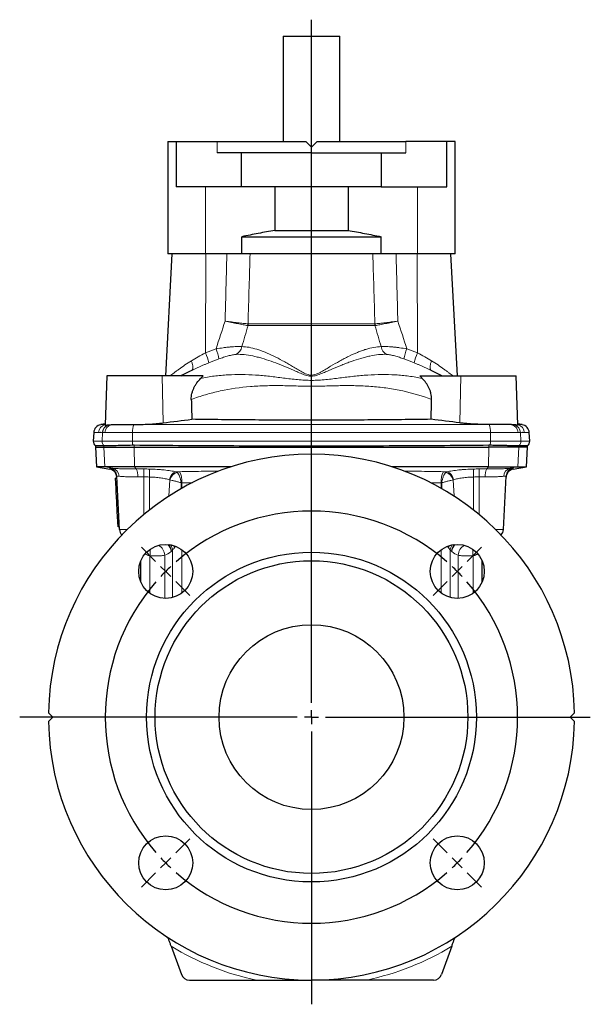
# Model space of a CAD drawing. Header units: millimetres. Extents: x -370 to 615, y -320 to 370.
# Tile 2 of 4: x -370 to -169, y 17 to 364. Entities that reach past the tile are written whole.
import ezdxf

# ---------------------------------------------------------------- set-up
doc = ezdxf.new("R2010")
doc.units = ezdxf.units.MM
doc.layers.add('FORMAT', color=7, linetype='Continuous')

# ---------------------------------------------------------------- blocks, each defined once
blk = doc.blocks.new('SW_CENTERMARKSYMBOL_0')
at = {"layer": 'FORMAT', "color": 0}
for p, q in [((-51.27, -46.27), (-51.27, 194.08)), ((-106.07, 3.54), (-111.02, 8.49)), ((3.54, 3.54), (8.49, 8.49)), ((-102.53, 0), (-104.3, 1.77)), ((-102.53, 0), (-100.76, -1.77)), ((0, 0), (-1.77, -1.77)), ((0, 0), (1.77, 1.77)), ((-98.99, -3.54), (-94.05, -8.49)), ((-3.54, -3.54), (-8.49, -8.49)), ((-56.27, -51.27), (-153.87, -51.27)), ((-51.27, -51.27), (-53.77, -51.27)), ((-51.27, -51.27), (-51.27, -48.77)), ((-51.27, -51.27), (-51.27, -53.77)), ((-51.27, -51.27), (-48.77, -51.27)), ((-46.27, -51.27), (46.79, -51.27)), ((-51.27, -56.27), (-51.27, -152.29)), ((-98.99, -98.99), (-94.05, -94.05)), ((-3.54, -98.99), (-8.49, -94.05)), ((-102.53, -102.53), (-104.3, -104.3)), ((-102.53, -102.53), (-100.76, -100.76)), ((0, -102.53), (-1.77, -100.76)), ((0, -102.53), (1.77, -104.3)), ((-106.07, -106.07), (-111.02, -111.02)), ((3.54, -106.07), (8.49, -111.02))]:
    blk.add_line(p, q, dxfattribs=at)
for start, end in [(48.9514, 131.0486), (135, 136.9757), (133.0243, 135), (45, 46.9757), (43.0243, 45), (138.9514, 221.0486), (318.9514, 41.0486), (223.0243, 225), (225, 226.9757), (313.0243, 315), (315, 316.9757), (228.9514, 311.0486)]:
    blk.add_arc((-51.27, -51.27), 72.5, start, end, dxfattribs=at)

msp = doc.modelspace()

# ---------------------------------------------------------------- linework, layer by layer
at = {"color": 7, "linetype": 'Continuous', "lineweight": 25}
for p, q in [((-277.26, 357.68), (-277.26, 320.68)), ((-277.26, 357.68), (-267.26, 357.68)), ((-267.26, 357.68), (-257.26, 357.68)), ((-257.26, 320.68), (-257.26, 357.68)), ((-317.76, 320.68), (-317.76, 281.18)), ((-317.76, 320.68), (-314.82, 320.68)), ((-314.82, 320.68), (-314.82, 304.68)), ((-314.82, 320.68), (-300.46, 320.68)), ((-300.46, 320.68), (-269.26, 320.68)), ((-267.26, 318.68), (-269.26, 320.68)), ((-265.26, 320.68), (-267.26, 318.68)), ((-265.26, 320.68), (-234.06, 320.68)), ((-219.7, 320.68), (-234.06, 320.68)), ((-219.7, 304.68), (-219.7, 320.68)), ((-216.76, 320.68), (-219.7, 320.68)), ((-216.76, 281.18), (-216.76, 320.68)), ((-267.26, 316.68), (-300.46, 316.68)), ((-291.82, 304.68), (-291.82, 316.68)), ((-267.26, 316.68), (-234.06, 316.68)), ((-242.7, 316.68), (-242.7, 304.68)), ((-291.82, 304.68), (-314.82, 304.68)), ((-242.7, 304.68), (-291.82, 304.68)), ((-280.15, 304.68), (-280.15, 289.32)), ((-254.37, 304.68), (-254.37, 289.32)), ((-242.7, 304.68), (-219.7, 304.68)), ((-280.15, 289.32), (-254.37, 289.32)), ((-291.73, 281.18), (-291.73, 287.18)), ((-291.73, 287.18), (-242.79, 287.18)), ((-242.79, 281.18), (-242.79, 287.18)), ((-316.31, 281.18), (-318.57, 238.18)), ((-304.53, 281.18), (-317.76, 281.18)), ((-291.73, 281.18), (-304.53, 281.18)), ((-242.79, 281.18), (-291.73, 281.18)), ((-230, 281.18), (-242.79, 281.18)), ((-216.76, 281.18), (-230, 281.18)), ((-215.96, 238.18), (-218.21, 281.18)), ((-309.36, 240.16), (-309.39, 240.14)), ((-225.16, 240.16), (-225.13, 240.14)), ((-339.26, 238.18), (-339.86, 220.96)), ((-319.76, 238.18), (-339.26, 238.18)), ((-305.39, 238.18), (-319.76, 238.18)), ((-229.13, 238.18), (-214.76, 238.18)), ((-214.76, 238.18), (-195.26, 238.18)), ((-194.66, 220.96), (-195.26, 238.18)), ((-343.84, 218.26), (-344, 215.28)), ((-339.85, 221.33), (-341.37, 221.06)), ((-193.16, 221.06), (-194.67, 221.33)), ((-190.52, 215.28), (-190.68, 218.26)), ((-343.26, 213.62), (-343.26, 213.18)), ((-343.26, 213.18), (-342.9, 206.21)), ((-343.26, 213.18), (-340.24, 213.18)), ((-340.24, 213.18), (-329.58, 213.18)), ((-329.58, 213.18), (-204.94, 213.18)), ((-194.28, 213.18), (-204.94, 213.18)), ((-191.26, 213.18), (-194.28, 213.18)), ((-191.63, 206.21), (-191.26, 213.18)), ((-191.26, 213.18), (-191.26, 213.62)), ((-342.9, 206.21), (-338.18, 205.38)), ((-339.88, 206.21), (-342.9, 206.21)), ((-329.52, 206.21), (-339.88, 206.21)), ((-295.65, 206.21), (-329.52, 206.21)), ((-205, 206.21), (-238.87, 206.21)), ((-205, 206.21), (-194.64, 206.21)), ((-196.34, 205.38), (-191.63, 206.21)), ((-194.64, 206.21), (-191.63, 206.21)), ((-335.69, 202.23), (-336.19, 202.23)), ((-336, 198.67), (-336.19, 202.23)), ((-334.74, 184.16), (-335.73, 202.95)), ((-199.78, 184.16), (-198.8, 202.95)), ((-335.5, 198.67), (-336, 198.67)), ((-335.93, 197.3), (-336, 198.67)), ((-335.43, 197.3), (-335.93, 197.3)), ((-335.75, 193.87), (-335.93, 197.3)), ((-335.25, 193.87), (-335.75, 193.87)), ((-335.57, 190.51), (-335.75, 193.87)), ((-335.07, 190.51), (-335.57, 190.51)), ((-335.29, 185.08), (-335.57, 190.51)), ((-334.79, 185.08), (-335.29, 185.08)), ((-327.26, 165.71), (-327.26, 173.18)), ((-207.26, 165.71), (-207.26, 173.18)), ((-358.26, 118.18), (-359.75, 119.66)), ((-359.75, 116.69), (-358.26, 118.18)), ((-176.26, 118.18), (-174.77, 119.66)), ((-174.77, 116.69), (-176.26, 118.18)), ((-316.59, 37.57), (-312.98, 27.65)), ((-217.93, 37.57), (-221.54, 27.65)), ((-310.16, 25.68), (-286.6, 25.68)), ((-224.36, 25.68), (-247.92, 25.68))]:
    msp.add_line(p, q, dxfattribs=at)
at = {"color": 8, "linetype": 'Continuous', "lineweight": 18}
for p, q in [((-300.46, 320.68), (-300.46, 316.68)), ((-234.06, 320.68), (-234.06, 316.68)), ((-304.53, 281.18), (-304.53, 304.68)), ((-230, 281.18), (-230, 304.68)), ((-304.56, 246.29), (-304.4, 281.18)), ((-229.96, 246.29), (-230.12, 281.18)), ((-289.51, 256.54), (-245.02, 256.54)), ((-244.94, 255.92), (-289.58, 255.92)), ((-319.47, 221.68), (-319.76, 238.18)), ((-215.05, 221.68), (-214.76, 238.18)), ((-342.11, 218.26), (-343.84, 218.26)), ((-341.37, 221.06), (-339.86, 221.06)), ((-340.89, 215.28), (-340.74, 218.29)), ((-330.17, 218.26), (-339.93, 218.26)), ((-337.66, 221.06), (-329.74, 221.06)), ((-330.2, 215.28), (-330.17, 218.26)), ((-204.35, 218.26), (-330.17, 218.26)), ((-329.65, 221.15), (-329.74, 221.06)), ((-329.74, 221.06), (-204.78, 221.06)), ((-204.87, 221.15), (-204.78, 221.06)), ((-196.87, 221.06), (-204.78, 221.06)), ((-204.32, 215.28), (-204.35, 218.26)), ((-204.35, 218.26), (-194.59, 218.26)), ((-193.16, 221.06), (-194.66, 221.06)), ((-193.63, 215.28), (-193.78, 218.29)), ((-192.41, 218.26), (-190.68, 218.26)), ((-344, 215.28), (-340.89, 215.28)), ((-340.89, 215.28), (-330.2, 215.28)), ((-330.2, 215.28), (-204.32, 215.28)), ((-193.63, 215.28), (-204.32, 215.28)), ((-190.52, 215.28), (-193.63, 215.28)), ((-340.24, 213.65), (-340.24, 213.18)), ((-339.88, 206.21), (-340.24, 213.18)), ((-329.58, 213.81), (-329.58, 213.18)), ((-329.52, 206.21), (-329.58, 213.18)), ((-205, 206.21), (-204.94, 213.18)), ((-204.94, 213.81), (-204.94, 213.18)), ((-194.64, 206.21), (-194.28, 213.18)), ((-194.28, 213.65), (-194.28, 213.18)), ((-337.15, 205.72), (-339.88, 206.21)), ((-328.9, 205.53), (-329.52, 206.21)), ((-205.63, 205.53), (-205, 206.21)), ((-197.37, 205.72), (-194.64, 206.21)), ((-326.26, 189.42), (-326.26, 202.71)), ((-324.26, 191.03), (-324.26, 202.65)), ((-317.4, 195.9), (-317.11, 201.63)), ((-217.12, 195.9), (-217.41, 201.63)), ((-210.26, 191.03), (-210.26, 202.65)), ((-208.26, 189.42), (-208.26, 202.71)), ((-313.06, 200.58), (-313.12, 198.5)), ((-309.13, 200.65), (-312.87, 200.58)), ((-312.87, 200.58), (-312.87, 198.65)), ((-221.66, 200.58), (-225.39, 200.65)), ((-221.66, 200.58), (-221.66, 198.65)), ((-221.47, 200.58), (-221.4, 198.5)), ((-334.74, 184.16), (-332.09, 184.16)), ((-199.78, 184.16), (-202.43, 184.16)), ((-316.09, 160.26), (-316.09, 176.89)), ((-312.87, 177.07), (-312.87, 161.81)), ((-221.66, 177.07), (-221.66, 161.81)), ((-218.43, 160.26), (-218.43, 176.89)), ((-324.07, 174.96), (-324.07, 161.72)), ((-318.88, 175.11), (-318.88, 159.95)), ((-316.48, 176.56), (-316.62, 176.45)), ((-218.04, 176.56), (-217.9, 176.45)), ((-215.65, 175.11), (-215.65, 159.95)), ((-210.45, 174.96), (-210.45, 161.72))]:
    msp.add_line(p, q, dxfattribs=at)
at = {"color": 8, "linetype": 'Continuous', "lineweight": 18, "flags": 128}
for points in [[(-309.51, 243.52), (-309.41, 243.26), (-309.32, 243.01), (-309.24, 242.76), (-309.17, 242.52), (-309.12, 242.28), (-309.07, 242.05), (-309.03, 241.82), (-309, 241.61), (-308.98, 241.41), (-308.98, 241.22), (-308.98, 241.04), (-309, 240.87), (-309.02, 240.72), (-309.06, 240.58), (-309.11, 240.46), (-309.16, 240.36), (-309.23, 240.27), (-309.31, 240.2), (-309.39, 240.14)], [(-225.02, 243.52), (-225.11, 243.26), (-225.2, 243.01), (-225.28, 242.76), (-225.35, 242.52), (-225.41, 242.28), (-225.46, 242.05), (-225.5, 241.82), (-225.52, 241.61), (-225.54, 241.41), (-225.55, 241.22), (-225.54, 241.04), (-225.53, 240.87), (-225.5, 240.72), (-225.46, 240.58), (-225.42, 240.46), (-225.36, 240.36), (-225.29, 240.27), (-225.22, 240.2), (-225.13, 240.14)], [(-326.26, 202.71), (-326.25, 202.96), (-326.25, 203.2), (-326.24, 203.45), (-326.23, 203.69), (-326.23, 203.91), (-326.22, 204.13), (-326.22, 204.34), (-326.21, 204.54), (-326.21, 204.72), (-326.2, 204.89), (-326.2, 205.03), (-326.19, 205.17), (-326.19, 205.28), (-326.19, 205.37), (-326.18, 205.45), (-326.18, 205.5)], [(-324.26, 202.65), (-324.25, 202.9), (-324.25, 203.15), (-324.24, 203.39), (-324.24, 203.63), (-324.23, 203.86), (-324.22, 204.08), (-324.22, 204.29), (-324.21, 204.48), (-324.21, 204.67), (-324.2, 204.83), (-324.2, 204.98), (-324.19, 205.11), (-324.19, 205.23), (-324.19, 205.32), (-324.19, 205.4), (-324.18, 205.45)], [(-210.26, 202.65), (-210.27, 202.9), (-210.27, 203.15), (-210.28, 203.39), (-210.29, 203.63), (-210.29, 203.86), (-210.3, 204.08), (-210.31, 204.29), (-210.31, 204.48), (-210.32, 204.67), (-210.32, 204.83), (-210.32, 204.98), (-210.33, 205.11), (-210.33, 205.23), (-210.33, 205.32), (-210.34, 205.4), (-210.34, 205.45)], [(-208.26, 202.71), (-208.27, 202.96), (-208.28, 203.2), (-208.28, 203.45), (-208.29, 203.69), (-208.29, 203.91), (-208.3, 204.13), (-208.31, 204.34), (-208.31, 204.54), (-208.32, 204.72), (-208.32, 204.89), (-208.33, 205.03), (-208.33, 205.17), (-208.33, 205.28), (-208.34, 205.37), (-208.34, 205.45), (-208.34, 205.5)]]:
    msp.add_lwpolyline(points, dxfattribs=at)
at = {"color": 7, "linetype": 'Continuous', "lineweight": 25}
for centre, radius in [((-318.53, 169.44), 9.5), ((-216, 169.44), 9.5), ((-267.26, 118.18), 58), ((-267.26, 118.18), 55), ((-267.26, 118.18), 32.5), ((-318.53, 66.91), 9.5), ((-216, 66.91), 9.5)]:
    msp.add_circle(centre, radius, dxfattribs=at)
at = {"color": 8, "linetype": 'Continuous', "lineweight": 18}
for centre, radius, start, end in [((-293.49, 256.91), 3.93, 345.5058, 354.5695), ((-293.39, 256.69), 3.89, 348.5538, 357.7522), ((-241.13, 256.69), 3.89, 182.2478, 191.4462), ((-241.03, 256.91), 3.93, 185.4305, 194.4942), ((-320.32, 239.06), 17.34, 12.4994, 24.6575), ((-316.49, 241.3), 16.94, 9.8234, 22.2936), ((-295.5, 249.11), 3.78, 298.6004, 350.7763), ((-239.03, 249.11), 3.78, 189.2237, 241.3996), ((-218.04, 241.3), 16.94, 157.7064, 170.1766), ((-214.21, 239.06), 17.34, 155.3425, 167.5006), ((-339.12, 218.12), 2.99, 104.2596, 177.2573), ((-337.75, 218.13), 3.02, 109.2193, 176.9064), ((-337.73, 218.13), 3.02, 108.7832, 176.9015), ((-337.01, 218.21), 2.92, 102.8689, 178.9584), ((-323.99, 218.75), 6.2, 158.0879, 184.4823), ((-210.53, 218.75), 6.2, 355.5177, 21.9121), ((-197.52, 218.21), 2.92, 1.0416, 77.1311), ((-196.8, 218.13), 3.02, 3.0985, 71.2168), ((-196.78, 218.13), 3.02, 3.0936, 70.7807), ((-195.4, 218.12), 2.99, 2.7427, 75.7404), ((-338.88, 215.17), 2.02, 176.9339, 228.7611), ((-321.04, 215.12), 9.16, 179.0017, 188.228), ((-213.48, 215.12), 9.16, 351.772, 0.9983), ((-195.65, 215.17), 2.02, 311.2389, 3.0661), ((-337.78, 202.93), 2.86, 359.8813, 77.2403), ((-333.41, 203.15), 5.1, 355.2873, 27.7774), ((-314.15, 201.51), 3.07, 104.2064, 176.6779), ((-319.7, 201.24), 6.87, 354.5292, 28.5609), ((-214.82, 201.24), 6.87, 151.4391, 185.4708), ((-220.37, 201.51), 3.07, 3.3221, 75.7936), ((-201.11, 203.15), 5.1, 152.2226, 184.7127), ((-196.74, 202.93), 2.86, 102.7597, 180.1187), ((-313.6, 200.75), 3.62, 104.9437, 165.8959), ((-220.93, 200.75), 3.62, 14.1041, 75.0563), ((-335.66, 176.15), 11.66, 354.128, 5.004), ((-323.09, 174.93), 4.21, 2.378, 60.7207), ((-320.9, 176.01), 4.3, 5.8342, 42.3713), ((-320.75, 176.13), 4.29, 5.8195, 39.9236), ((-320.31, 176.43), 4.24, 6.3156, 33.7099), ((-320.32, 176.69), 4.96, 12.2205, 21.5953), ((-214.2, 176.69), 4.96, 158.4047, 167.7795), ((-214.22, 176.43), 4.24, 146.2901, 173.6844), ((-213.77, 176.13), 4.29, 140.0764, 174.1805), ((-213.63, 176.01), 4.3, 137.6287, 174.1658), ((-211.44, 174.93), 4.21, 119.2793, 177.622), ((-198.86, 176.15), 11.66, 174.996, 185.872), ((-267.26, 118.18), 94.5, 238.5326, 258.1912), ((-267.26, 118.18), 94.5, 281.8088, 301.4674)]:
    msp.add_arc(centre, radius, start, end, dxfattribs=at)
at = {"color": 7, "linetype": 'Continuous', "lineweight": 25}
for centre, radius, start, end in [((-267.26, 155), 95, 116.3264, 118.8871), ((-267.26, 155), 95, 61.1129, 63.6736), ((-340.85, 218.1), 3, 100, 177), ((-193.68, 218.1), 3, 3, 80), ((-342, 215.18), 2, 177, 231.0548), ((-192.52, 215.18), 2, 308.9448, 3), ((-267.26, 118.18), 92.5, 0.9217, 179.0783), ((-338.72, 202.79), 3, 3.0085, 80.1511), ((-338.7, 202.43), 3, 3, 79.9982), ((-195.82, 202.43), 3, 99.9989, 177), ((-195.8, 202.79), 3, 99.8489, 176.9915), ((-331.74, 184.32), 3, 183, 222.7587), ((-202.78, 184.32), 3, 317.2413, 357), ((-267.26, 118.18), 92.5, 180.9217, 359.0783), ((-310.16, 28.68), 3, 200, 270), ((-224.36, 28.68), 3, 270, 340)]:
    msp.add_arc(centre, radius, start, end, dxfattribs=at)
for centre, major_axis, start_param, end_param in [((-224.18, 2158.92), (-86.25, 4936.52), 1.971798, 1.97333), ((-310.35, 2158.92), (86.25, 4936.52), 4.309855, 4.311387)]:
    msp.add_ellipse(centre, major_axis=major_axis, ratio=0.026185, start_param=start_param, end_param=end_param, dxfattribs=at)
at = {"color": 8, "linetype": 'Continuous', "lineweight": 18}
for centre, major_axis, start_param, end_param in [((-319.77, 190.9), (1.91, 16.18), 3.436836, 3.679418), ((-214.75, 190.9), (-1.91, 16.18), 2.603767, 2.846349)]:
    msp.add_ellipse(centre, major_axis=major_axis, ratio=0.577884, start_param=start_param, end_param=end_param, dxfattribs=at)
at = {"color": 7, "linetype": 'Continuous', "lineweight": 25}
for points, knots in [([(-280.15, 289.32), (-282.1, 289.04), (-284.03, 288.7), (-287.89, 287.98), (-289.81, 287.59), (-291.73, 287.18)], [0, 0, 0, 0, 0.5, 0.5, 1, 1, 1, 1]), ([(-254.37, 289.32), (-252.42, 289.04), (-250.49, 288.7), (-246.63, 287.98), (-244.71, 287.59), (-242.79, 287.18)], [0, 0, 0, 0, 0.5, 0.5, 1, 1, 1, 1]), ([(-309.52, 229.91), (-309.54, 230.65), (-309.45, 231.35), (-309.21, 232.4), (-309.1, 232.74), (-308.86, 233.4), (-308.73, 233.72), (-308.43, 234.35), (-308.27, 234.65), (-307.92, 235.24), (-307.73, 235.53), (-307.14, 236.36), (-306.7, 236.87), (-306.23, 237.35)], [0, 0, 0, 0, 0.25, 0.25, 0.375, 0.375, 0.5, 0.5, 0.625, 0.625, 0.75, 0.75, 1, 1, 1, 1]), ([(-225, 229.91), (-224.98, 230.65), (-225.07, 231.35), (-225.32, 232.4), (-225.42, 232.74), (-225.66, 233.4), (-225.79, 233.72), (-226.09, 234.35), (-226.25, 234.65), (-226.6, 235.24), (-226.79, 235.53), (-227.39, 236.36), (-227.82, 236.87), (-228.29, 237.35)], [0, 0, 0, 0, 0.25, 0.25, 0.375, 0.375, 0.5, 0.5, 0.625, 0.625, 0.75, 0.75, 1, 1, 1, 1]), ([(-329.65, 221.15), (-328.8, 221.14), (-327.93, 221.14), (-326.18, 221.17), (-325.29, 221.21), (-323.55, 221.3), (-322.7, 221.35), (-321.46, 221.46), (-321.05, 221.5), (-320.24, 221.59), (-319.85, 221.63), (-319.47, 221.68)], [0, 0, 0, 0, 0.25, 0.25, 0.5, 0.5, 0.75, 0.75, 0.875, 0.875, 1, 1, 1, 1]), ([(-225.2, 222.95), (-232.12, 222.85), (-239.09, 222.77), (-253.11, 222.66), (-260.16, 222.64), (-274.36, 222.64), (-281.42, 222.66), (-295.44, 222.77), (-302.4, 222.85), (-309.32, 222.95)], [0, 0, 0, 0, 0.25, 0.25, 0.5, 0.5, 0.75, 0.75, 1, 1, 1, 1]), ([(-204.87, 221.15), (-205.72, 221.14), (-206.59, 221.14), (-208.34, 221.17), (-209.23, 221.21), (-210.97, 221.3), (-211.82, 221.35), (-213.07, 221.46), (-213.48, 221.5), (-214.28, 221.59), (-214.67, 221.63), (-215.05, 221.68)], [0, 0, 0, 0, 0.25, 0.25, 0.5, 0.5, 0.75, 0.75, 0.875, 0.875, 1, 1, 1, 1]), ([(-339.86, 220.96), (-339.86, 220.95), (-339.85, 220.94), (-339.79, 220.93), (-339.69, 220.92), (-339.55, 220.93), (-339.36, 220.93), (-339.13, 220.95), (-338.92, 220.97), (-338.78, 220.98), (-338.74, 220.98)], [0, 0, 0, 0, 0.134222, 0.267592, 0.401064, 0.534434, 0.671702, 0.809084, 0.946352, 1, 1, 1, 1]), ([(-337.66, 221.06), (-337.43, 221.07), (-337.18, 221.08), (-336.66, 221.1), (-336.38, 221.11), (-335.51, 221.14), (-334.88, 221.15), (-333.85, 221.16), (-333.5, 221.17), (-332.77, 221.17), (-332.4, 221.17), (-331.27, 221.17), (-330.47, 221.16), (-329.65, 221.15)], [0, 0, 0, 0, 0.125, 0.125, 0.25, 0.25, 0.5, 0.5, 0.625, 0.625, 0.75, 0.75, 1, 1, 1, 1]), ([(-196.87, 221.06), (-197.09, 221.07), (-197.34, 221.08), (-197.87, 221.1), (-198.14, 221.11), (-199.01, 221.14), (-199.64, 221.15), (-200.67, 221.16), (-201.03, 221.17), (-201.75, 221.17), (-202.12, 221.17), (-203.26, 221.17), (-204.05, 221.16), (-204.87, 221.15)], [0, 0, 0, 0, 0.125, 0.125, 0.25, 0.25, 0.5, 0.5, 0.625, 0.625, 0.75, 0.75, 1, 1, 1, 1]), ([(-194.66, 220.96), (-194.66, 220.95), (-194.67, 220.94), (-194.73, 220.93), (-194.84, 220.92), (-194.98, 220.93), (-195.16, 220.93), (-195.39, 220.95), (-195.61, 220.97), (-195.74, 220.98), (-195.78, 220.98)], [0, 0, 0, 0, 0.134222, 0.267592, 0.401064, 0.534434, 0.671702, 0.809084, 0.946352, 1, 1, 1, 1]), ([(-340.24, 213.65), (-340.37, 213.65), (-340.63, 213.65), (-341.02, 213.65), (-341.41, 213.64), (-341.8, 213.64), (-342.15, 213.63), (-342.44, 213.63), (-342.69, 213.63), (-342.92, 213.63), (-343.1, 213.62), (-343.22, 213.62), (-343.27, 213.62), (-343.26, 213.62), (-343.26, 213.62)], [0, 0, 0, 0, 0.065052, 0.130115, 0.216888, 0.303668, 0.390441, 0.477444, 0.564454, 0.651457, 0.762645, 0.87386, 0.985075, 1, 1, 1, 1]), ([(-330.11, 213.81), (-331.34, 213.77), (-332.52, 213.74), (-334.75, 213.69), (-335.75, 213.67), (-336.87, 213.66), (-337.09, 213.66), (-337.5, 213.65), (-337.7, 213.65), (-338.26, 213.64), (-338.6, 213.64), (-339.2, 213.64), (-339.46, 213.64), (-339.9, 213.65), (-340.08, 213.65), (-340.21, 213.65)], [0, 0, 0, 0, 0.25, 0.25, 0.5, 0.5, 0.5625, 0.5625, 0.625, 0.625, 0.75, 0.75, 0.875, 0.875, 1, 1, 1, 1]), ([(-204.94, 213.81), (-210.1, 213.75), (-215.27, 213.7), (-223.05, 213.64), (-225.64, 213.63), (-230.84, 213.6), (-233.44, 213.58), (-246.43, 213.53), (-256.83, 213.51), (-272.45, 213.51), (-277.66, 213.51), (-288.09, 213.53), (-293.31, 213.55), (-308.91, 213.62), (-319.27, 213.69), (-329.58, 213.81)], [0, 0, 0, 0, 0.125, 0.125, 0.1875, 0.1875, 0.25, 0.25, 0.5, 0.5, 0.625, 0.625, 0.75, 0.75, 1, 1, 1, 1]), ([(-194.32, 213.65), (-194.58, 213.64), (-195.01, 213.64), (-195.92, 213.64), (-196.26, 213.64), (-197.01, 213.65), (-197.42, 213.66), (-198.09, 213.66), (-198.33, 213.67), (-198.8, 213.68), (-199.05, 213.68), (-199.8, 213.69), (-200.33, 213.7), (-201.43, 213.73), (-202.01, 213.74), (-203.19, 213.77), (-203.8, 213.79), (-204.42, 213.81)], [0, 0, 0, 0, 0.25, 0.25, 0.375, 0.375, 0.5, 0.5, 0.5625, 0.5625, 0.625, 0.625, 0.75, 0.75, 0.875, 0.875, 1, 1, 1, 1]), ([(-191.27, 213.62), (-191.27, 213.62), (-191.28, 213.62), (-191.38, 213.62), (-191.56, 213.63), (-191.81, 213.63), (-192.12, 213.63), (-192.46, 213.63), (-192.84, 213.64), (-193.27, 213.64), (-193.74, 213.65), (-194.1, 213.65), (-194.28, 213.65)], [0, 0, 0, 0, 0.096264, 0.207454, 0.318669, 0.429885, 0.541075, 0.632845, 0.724637, 0.816437, 0.90823, 1, 1, 1, 1]), ([(-317.37, 39.71), (-317.49, 40.03), (-317.65, 40.31), (-317.94, 40.68), (-318.05, 40.79), (-318.28, 41), (-318.4, 41.1), (-318.53, 41.18)], [0, 0, 0, 0, 0.5, 0.5, 0.75, 0.75, 1, 1, 1, 1]), ([(-316.59, 37.57), (-316.73, 37.95), (-316.86, 38.31), (-317.12, 39.03), (-317.25, 39.39), (-317.37, 39.71)], [0, 0, 0, 0, 0.5, 0.5, 1, 1, 1, 1]), ([(-217.93, 37.57), (-217.8, 37.95), (-217.66, 38.31), (-217.4, 39.03), (-217.27, 39.39), (-217.15, 39.71)], [0, 0, 0, 0, 0.5, 0.5, 1, 1, 1, 1]), ([(-217.15, 39.71), (-217.04, 40.03), (-216.87, 40.31), (-216.58, 40.68), (-216.47, 40.79), (-216.25, 41), (-216.12, 41.1), (-216, 41.18)], [0, 0, 0, 0, 0.5, 0.5, 0.75, 0.75, 1, 1, 1, 1]), ([(-286.6, 25.68), (-284.98, 25.68), (-283.36, 25.68), (-280.12, 25.68), (-278.51, 25.68), (-275.29, 25.68), (-273.68, 25.68), (-270.47, 25.68), (-268.87, 25.68), (-267.26, 25.68)], [0, 0, 0, 0, 0.25, 0.25, 0.5, 0.5, 0.75, 0.75, 1, 1, 1, 1]), ([(-247.92, 25.68), (-249.55, 25.68), (-251.17, 25.68), (-254.4, 25.68), (-256.02, 25.68), (-259.24, 25.68), (-260.84, 25.68), (-264.05, 25.68), (-265.66, 25.68), (-267.26, 25.68)], [0, 0, 0, 0, 0.25, 0.25, 0.5, 0.5, 0.75, 0.75, 1, 1, 1, 1])]:
    msp.add_open_spline(points, degree=3, knots=knots, dxfattribs=at)
at = {"color": 8, "linetype": 'Continuous', "lineweight": 18}
for points, knots in [([(-297.63, 257.48), (-297.45, 264.36), (-297.27, 271.24), (-297.09, 278.12), (-297.06, 279.14), (-297.04, 280.16), (-297.01, 281.18)], [0, 0, 0, 0, 0.02066719, 0.02066719, 0.02066719, 0.02373247, 0.02373247, 0.02373247, 0.02373247]), ([(-288.84, 281.18), (-288.96, 277.28), (-289.07, 273.39), (-289.19, 269.5), (-289.32, 265.18), (-289.45, 260.86), (-289.58, 256.54)], [0.00100149, 0.00100149, 0.00100149, 0.00100149, 0.01269746, 0.01269746, 0.01269746, 0.02567186, 0.02567186, 0.02567186, 0.02567186]), ([(-245.69, 281.18), (-245.57, 277.28), (-245.45, 273.39), (-245.33, 269.5), (-245.2, 265.18), (-245.07, 260.86), (-244.94, 256.54)], [0.00100149, 0.00100149, 0.00100149, 0.00100149, 0.01269746, 0.01269746, 0.01269746, 0.02567186, 0.02567186, 0.02567186, 0.02567186]), ([(-236.89, 257.48), (-237.07, 264.36), (-237.25, 271.24), (-237.43, 278.12), (-237.46, 279.14), (-237.49, 280.16), (-237.51, 281.18)], [0, 0, 0, 0, 0.02066719, 0.02066719, 0.02066719, 0.02373247, 0.02373247, 0.02373247, 0.02373247]), ([(-289.69, 255.93), (-290.19, 256.02), (-290.74, 256.12), (-291.93, 256.34), (-292.57, 256.46), (-293.94, 256.73), (-294.65, 256.87), (-295.74, 257.09), (-296.11, 257.17), (-296.68, 257.28), (-296.86, 257.32), (-297.25, 257.4), (-297.44, 257.44), (-297.63, 257.48)], [0, 0, 0, 0, 0.25, 0.25, 0.5, 0.5, 0.75, 0.75, 0.875, 0.875, 0.9375, 0.9375, 1, 1, 1, 1]), ([(-289.58, 256.54), (-290.09, 256.59), (-290.65, 256.64), (-291.85, 256.77), (-292.5, 256.84), (-293.89, 257), (-294.61, 257.09), (-295.72, 257.23), (-296.09, 257.28), (-296.66, 257.35), (-296.85, 257.38), (-297.24, 257.43), (-297.44, 257.46), (-297.63, 257.48)], [0, 0, 0, 0, 0.25, 0.25, 0.5, 0.5, 0.75, 0.75, 0.875, 0.875, 0.9375, 0.9375, 1, 1, 1, 1]), ([(-244.94, 256.54), (-244.43, 256.59), (-243.87, 256.64), (-242.67, 256.77), (-242.02, 256.84), (-240.64, 257), (-239.92, 257.09), (-238.81, 257.23), (-238.43, 257.28), (-237.86, 257.35), (-237.67, 257.38), (-237.28, 257.43), (-237.08, 257.46), (-236.89, 257.48)], [0, 0, 0, 0, 0.25, 0.25, 0.5, 0.5, 0.75, 0.75, 0.875, 0.875, 0.9375, 0.9375, 1, 1, 1, 1]), ([(-244.83, 255.93), (-244.33, 256.02), (-243.78, 256.12), (-242.6, 256.34), (-241.96, 256.46), (-240.59, 256.73), (-239.88, 256.87), (-238.78, 257.09), (-238.41, 257.17), (-237.85, 257.28), (-237.66, 257.32), (-237.28, 257.4), (-237.08, 257.44), (-236.89, 257.48)], [0, 0, 0, 0, 0.25, 0.25, 0.5, 0.5, 0.75, 0.75, 0.875, 0.875, 0.9375, 0.9375, 1, 1, 1, 1]), ([(-309.51, 243.52), (-308.73, 244.01), (-307.92, 244.48), (-306.27, 245.4), (-305.42, 245.85), (-304.56, 246.29)], [0, 0, 0, 0, 0.5, 0.5, 1, 1, 1, 1]), ([(-300.81, 247.73), (-299.94, 247.87), (-299.1, 248), (-297.85, 248.17), (-297.43, 248.22), (-296.62, 248.32), (-296.22, 248.36), (-295.04, 248.47), (-294.31, 248.52), (-293.27, 248.56), (-292.94, 248.56), (-292.33, 248.55), (-292.04, 248.53), (-291.77, 248.51)], [0, 0, 0, 0, 0.25, 0.25, 0.375, 0.375, 0.5, 0.5, 0.75, 0.75, 0.875, 0.875, 1, 1, 1, 1]), ([(-291.77, 248.51), (-290.95, 248.51), (-290.1, 248.43), (-288.33, 248.11), (-287.42, 247.88), (-286, 247.44), (-285.51, 247.28), (-284.53, 246.93), (-284.04, 246.73), (-282.54, 246.12), (-281.54, 245.67), (-279.5, 244.68), (-278.48, 244.14), (-276.92, 243.29), (-276.39, 242.99), (-275.34, 242.39), (-274.81, 242.08), (-273.75, 241.46), (-273.21, 241.14), (-272.14, 240.51), (-271.6, 240.19), (-270.5, 239.57), (-269.94, 239.26), (-269.07, 238.87), (-268.78, 238.75), (-268.16, 238.56), (-267.83, 238.48), (-267.17, 238.44), (-266.84, 238.47), (-266.19, 238.6), (-265.88, 238.7), (-265.27, 238.94), (-264.98, 239.08), (-264.4, 239.37), (-264.12, 239.52), (-263.27, 239.99), (-262.72, 240.31), (-261.64, 240.95), (-261.1, 241.27), (-259.48, 242.22), (-258.42, 242.84), (-256.82, 243.72), (-256.29, 244), (-255.24, 244.56), (-254.72, 244.82), (-253.16, 245.59), (-252.13, 246.06), (-250.62, 246.68), (-250.12, 246.88), (-249.13, 247.24), (-248.64, 247.41), (-247.18, 247.86), (-246.25, 248.1), (-244.45, 248.42), (-243.59, 248.51), (-242.76, 248.51)], [0, 0, 0, 0, 0.0625, 0.0625, 0.125, 0.125, 0.15625, 0.15625, 0.1875, 0.1875, 0.25, 0.25, 0.3125, 0.3125, 0.34375, 0.34375, 0.375, 0.375, 0.40625, 0.40625, 0.4375, 0.4375, 0.46875, 0.46875, 0.484375, 0.484375, 0.5, 0.5, 0.515625, 0.515625, 0.53125, 0.53125, 0.546875, 0.546875, 0.5625, 0.5625, 0.59375, 0.59375, 0.625, 0.625, 0.6875, 0.6875, 0.71875, 0.71875, 0.75, 0.75, 0.8125, 0.8125, 0.84375, 0.84375, 0.875, 0.875, 0.9375, 0.9375, 1, 1, 1, 1]), ([(-233.71, 247.73), (-234.58, 247.87), (-235.43, 248), (-236.68, 248.17), (-237.09, 248.22), (-237.9, 248.32), (-238.31, 248.36), (-239.48, 248.47), (-240.22, 248.52), (-241.25, 248.56), (-241.58, 248.56), (-242.2, 248.55), (-242.49, 248.53), (-242.76, 248.51)], [0, 0, 0, 0, 0.25, 0.25, 0.375, 0.375, 0.5, 0.5, 0.75, 0.75, 0.875, 0.875, 1, 1, 1, 1]), ([(-225.02, 243.52), (-225.8, 244.01), (-226.6, 244.48), (-228.25, 245.4), (-229.1, 245.85), (-229.96, 246.29)], [0, 0, 0, 0, 0.5, 0.5, 1, 1, 1, 1]), ([(-317.03, 238.18), (-316.61, 238.51), (-316.12, 238.89), (-315.32, 239.51), (-315.04, 239.72), (-314.44, 240.16), (-314.13, 240.39), (-313.16, 241.09), (-312.48, 241.57), (-311.05, 242.53), (-310.3, 243.02), (-309.51, 243.52)], [0, 0, 0, 0, 0.25, 0.25, 0.375, 0.375, 0.5, 0.5, 0.75, 0.75, 1, 1, 1, 1]), ([(-303.39, 242.81), (-303.73, 242.67), (-304.41, 242.39), (-305.42, 241.96), (-306.43, 241.53), (-307.43, 241.08), (-308.41, 240.62), (-309.05, 240.31), (-309.36, 240.16)], [0, 0, 0, 0, 0.166006, 0.332096, 0.498102, 0.667251, 0.836489, 1, 1, 1, 1]), ([(-293.69, 245.8), (-293.89, 245.79), (-294.1, 245.77), (-294.55, 245.7), (-294.79, 245.66), (-295.52, 245.51), (-296.03, 245.38), (-296.82, 245.16), (-297.09, 245.09), (-297.62, 244.92), (-297.89, 244.84), (-298.7, 244.58), (-299.24, 244.39), (-299.79, 244.19)], [0, 0, 0, 0, 0.125, 0.125, 0.25, 0.25, 0.5, 0.5, 0.625, 0.625, 0.75, 0.75, 1, 1, 1, 1]), ([(-240.84, 245.8), (-241.74, 245.83), (-242.67, 245.79), (-244.63, 245.59), (-245.64, 245.42), (-247.21, 245.09), (-247.75, 244.97), (-248.82, 244.7), (-249.36, 244.55), (-250.99, 244.08), (-252.1, 243.72), (-253.78, 243.12), (-254.35, 242.91), (-255.49, 242.48), (-256.06, 242.26), (-257.78, 241.56), (-258.94, 241.08), (-260.68, 240.33), (-261.26, 240.07), (-262.44, 239.56), (-263.03, 239.31), (-264.23, 238.83), (-264.84, 238.59), (-265.78, 238.32), (-266.09, 238.24), (-266.75, 238.14), (-267.08, 238.12), (-267.74, 238.14), (-268.07, 238.18), (-268.71, 238.31), (-269.02, 238.4), (-269.95, 238.69), (-270.54, 238.92), (-271.73, 239.41), (-272.32, 239.66), (-273.48, 240.17), (-274.06, 240.42), (-275.79, 241.17), (-276.94, 241.65), (-279.21, 242.55), (-280.33, 242.98), (-282.54, 243.75), (-283.64, 244.11), (-285.26, 244.58), (-285.8, 244.72), (-286.86, 244.99), (-287.39, 245.11), (-288.94, 245.43), (-289.94, 245.6), (-291.86, 245.79), (-292.79, 245.83), (-293.69, 245.8)], [0, 0, 0, 0, 0.0625, 0.0625, 0.125, 0.125, 0.15625, 0.15625, 0.1875, 0.1875, 0.25, 0.25, 0.28125, 0.28125, 0.3125, 0.3125, 0.375, 0.375, 0.40625, 0.40625, 0.4375, 0.4375, 0.46875, 0.46875, 0.484375, 0.484375, 0.5, 0.5, 0.515625, 0.515625, 0.53125, 0.53125, 0.5625, 0.5625, 0.59375, 0.59375, 0.625, 0.625, 0.6875, 0.6875, 0.75, 0.75, 0.8125, 0.8125, 0.84375, 0.84375, 0.875, 0.875, 0.9375, 0.9375, 1, 1, 1, 1]), ([(-240.84, 245.8), (-240.64, 245.79), (-240.42, 245.77), (-239.97, 245.7), (-239.73, 245.66), (-239, 245.51), (-238.49, 245.38), (-237.7, 245.16), (-237.44, 245.09), (-236.9, 244.92), (-236.63, 244.84), (-235.82, 244.58), (-235.28, 244.39), (-234.73, 244.19)], [0, 0, 0, 0, 0.125, 0.125, 0.25, 0.25, 0.5, 0.5, 0.625, 0.625, 0.75, 0.75, 1, 1, 1, 1]), ([(-231.13, 242.81), (-230.79, 242.67), (-230.11, 242.39), (-229.1, 241.96), (-228.09, 241.53), (-227.09, 241.08), (-226.11, 240.62), (-225.47, 240.31), (-225.16, 240.16)], [0, 0, 0, 0, 0.165952, 0.331988, 0.49794, 0.667033, 0.836217, 1, 1, 1, 1]), ([(-217.49, 238.18), (-217.92, 238.51), (-218.4, 238.89), (-219.2, 239.51), (-219.49, 239.72), (-220.08, 240.16), (-220.39, 240.39), (-221.36, 241.09), (-222.04, 241.57), (-223.47, 242.53), (-224.23, 243.02), (-225.02, 243.52)], [0, 0, 0, 0, 0.25, 0.25, 0.375, 0.375, 0.5, 0.5, 0.75, 0.75, 1, 1, 1, 1]), ([(-306.23, 237.35), (-304.67, 237.67), (-303.09, 237.94), (-300.68, 238.25), (-299.87, 238.33), (-298.25, 238.48), (-297.44, 238.54), (-293.4, 238.77), (-290.15, 238.72), (-285.27, 238.4), (-283.64, 238.25), (-280.38, 237.89), (-278.74, 237.68), (-275.46, 237.26), (-273.81, 237.05), (-270.5, 236.74), (-268.84, 236.64), (-265.51, 236.65), (-263.85, 236.75), (-260.56, 237.07), (-258.92, 237.28), (-255.64, 237.7), (-254, 237.9), (-250.74, 238.26), (-249.11, 238.41), (-244.24, 238.73), (-241.01, 238.77), (-236.17, 238.49), (-234.56, 238.34), (-231.39, 237.93), (-229.83, 237.67), (-228.29, 237.35)], [0, 0, 0, 0, 0.0625, 0.0625, 0.09375, 0.09375, 0.125, 0.125, 0.25, 0.25, 0.3125, 0.3125, 0.375, 0.375, 0.4375, 0.4375, 0.5, 0.5, 0.5625, 0.5625, 0.625, 0.625, 0.6875, 0.6875, 0.75, 0.75, 0.875, 0.875, 0.9375, 0.9375, 1, 1, 1, 1]), ([(-225, 229.91), (-228.29, 231.16), (-231.67, 232.16), (-236.02, 233.1), (-236.89, 233.28), (-238.65, 233.59), (-239.53, 233.74), (-242.17, 234.12), (-243.94, 234.32), (-247.49, 234.62), (-249.27, 234.71), (-252.85, 234.81), (-254.64, 234.81), (-258.24, 234.77), (-260.04, 234.72), (-263.63, 234.63), (-265.43, 234.6), (-269.03, 234.6), (-270.83, 234.63), (-274.43, 234.72), (-276.23, 234.77), (-279.82, 234.81), (-281.61, 234.81), (-285.18, 234.71), (-286.96, 234.62), (-292.28, 234.19), (-295.81, 233.69), (-300.19, 232.74), (-301.06, 232.53), (-302.79, 232.09), (-303.64, 231.86), (-306.2, 231.1), (-307.87, 230.54), (-309.52, 229.91)], [0, 0, 0, 0, 0.125, 0.125, 0.15625, 0.15625, 0.1875, 0.1875, 0.25, 0.25, 0.3125, 0.3125, 0.375, 0.375, 0.4375, 0.4375, 0.5, 0.5, 0.5625, 0.5625, 0.625, 0.625, 0.6875, 0.6875, 0.75, 0.75, 0.875, 0.875, 0.90625, 0.90625, 0.9375, 0.9375, 1, 1, 1, 1]), ([(-340.76, 218.3), (-340.89, 218.32), (-341.01, 218.35), (-341.25, 218.37), (-341.36, 218.37), (-341.59, 218.35), (-341.7, 218.33), (-341.91, 218.28), (-342.01, 218.26), (-342.11, 218.26)], [0, 0, 0, 0, 0.25, 0.25, 0.5, 0.5, 0.75, 0.75, 1, 1, 1, 1]), ([(-193.77, 218.3), (-193.64, 218.32), (-193.51, 218.35), (-193.27, 218.37), (-193.16, 218.37), (-192.93, 218.35), (-192.82, 218.33), (-192.61, 218.28), (-192.51, 218.26), (-192.41, 218.26)], [0, 0, 0, 0, 0.25, 0.25, 0.5, 0.5, 0.75, 0.75, 1, 1, 1, 1]), ([(-338.21, 205.74), (-338.21, 205.77), (-338.12, 205.78), (-337.86, 205.77), (-337.75, 205.77), (-337.48, 205.75), (-337.32, 205.74), (-337.15, 205.72)], [0, 0, 0, 0, 0.5, 0.5, 0.75, 0.75, 1, 1, 1, 1]), ([(-337.15, 205.72), (-336.76, 205.68), (-336.29, 205.65), (-335.45, 205.61), (-335.15, 205.59), (-334.5, 205.57), (-334.16, 205.56), (-333.46, 205.54), (-333.09, 205.53), (-332.31, 205.52), (-331.91, 205.52), (-330.67, 205.51), (-329.8, 205.52), (-328.9, 205.53)], [0, 0, 0, 0, 0.25, 0.25, 0.375, 0.375, 0.5, 0.5, 0.625, 0.625, 0.75, 0.75, 1, 1, 1, 1]), ([(-324.18, 205.45), (-323.3, 205.43), (-322.42, 205.39), (-321.14, 205.3), (-320.72, 205.27), (-319.88, 205.2), (-319.47, 205.17), (-318.27, 205.04), (-317.53, 204.95), (-316.47, 204.78), (-316.13, 204.73), (-315.49, 204.61), (-315.19, 204.55), (-314.91, 204.48)], [0, 0, 0, 0, 0.25, 0.25, 0.375, 0.375, 0.5, 0.5, 0.75, 0.75, 0.875, 0.875, 1, 1, 1, 1]), ([(-313.67, 204.52), (-312.41, 204.55), (-309.89, 204.59), (-306.1, 204.65), (-302.75, 204.7), (-300.66, 204.73), (-299.84, 204.74)], [0, 0, 0, 0, 0.274764, 0.549575, 0.824387, 1, 1, 1, 1]), ([(-234.67, 204.74), (-233.9, 204.73), (-231.84, 204.7), (-228.51, 204.65), (-224.67, 204.59), (-222.13, 204.55), (-220.85, 204.52)], [0, 0, 0, 0, 0.165891, 0.443919, 0.721972, 1, 1, 1, 1]), ([(-210.34, 205.45), (-211.23, 205.43), (-212.1, 205.39), (-213.38, 205.3), (-213.81, 205.27), (-214.64, 205.2), (-215.06, 205.17), (-216.25, 205.04), (-217, 204.95), (-218.05, 204.78), (-218.39, 204.73), (-219.03, 204.61), (-219.33, 204.55), (-219.62, 204.48)], [0, 0, 0, 0, 0.25, 0.25, 0.375, 0.375, 0.5, 0.5, 0.75, 0.75, 0.875, 0.875, 1, 1, 1, 1]), ([(-197.37, 205.72), (-197.76, 205.68), (-198.23, 205.65), (-199.07, 205.61), (-199.37, 205.59), (-200.02, 205.57), (-200.36, 205.56), (-201.07, 205.54), (-201.44, 205.53), (-202.21, 205.52), (-202.61, 205.52), (-203.86, 205.51), (-204.72, 205.52), (-205.63, 205.53)], [0, 0, 0, 0, 0.25, 0.25, 0.375, 0.375, 0.5, 0.5, 0.625, 0.625, 0.75, 0.75, 1, 1, 1, 1]), ([(-196.32, 205.74), (-196.31, 205.77), (-196.4, 205.78), (-196.67, 205.77), (-196.78, 205.77), (-197.04, 205.75), (-197.2, 205.74), (-197.37, 205.72)], [0, 0, 0, 0, 0.5, 0.5, 0.75, 0.75, 1, 1, 1, 1]), ([(-334.92, 202.92), (-335.19, 202.96), (-335.39, 202.97), (-335.66, 202.98), (-335.73, 202.97), (-335.73, 202.95)], [0, 0, 0, 0, 0.5, 0.5, 1, 1, 1, 1]), ([(-328.33, 202.73), (-329.05, 202.72), (-329.75, 202.71), (-330.75, 202.72), (-331.07, 202.72), (-331.69, 202.74), (-331.98, 202.74), (-332.55, 202.76), (-332.82, 202.77), (-333.34, 202.79), (-333.58, 202.81), (-334.24, 202.85), (-334.62, 202.88), (-334.92, 202.92)], [0, 0, 0, 0, 0.25, 0.25, 0.375, 0.375, 0.5, 0.5, 0.625, 0.625, 0.75, 0.75, 1, 1, 1, 1]), ([(-317.22, 201.69), (-317.43, 201.75), (-317.66, 201.81), (-318.14, 201.93), (-318.4, 201.99), (-319.2, 202.15), (-319.77, 202.24), (-320.67, 202.37), (-320.98, 202.41), (-321.62, 202.48), (-321.94, 202.51), (-322.92, 202.59), (-323.58, 202.63), (-324.26, 202.65)], [0, 0, 0, 0, 0.125, 0.125, 0.25, 0.25, 0.5, 0.5, 0.625, 0.625, 0.75, 0.75, 1, 1, 1, 1]), ([(-317.11, 201.63), (-316.86, 201.59), (-316.58, 201.53), (-316.11, 201.42), (-315.94, 201.38), (-315.6, 201.3), (-315.43, 201.26), (-315.08, 201.17), (-314.89, 201.12), (-314.52, 201.02), (-314.34, 200.96), (-313.97, 200.86), (-313.78, 200.8), (-313.42, 200.69), (-313.23, 200.63), (-313.06, 200.58)], [0, 0, 0, 0, 0.25, 0.25, 0.375, 0.375, 0.5, 0.5, 0.625, 0.625, 0.75, 0.75, 0.875, 0.875, 1, 1, 1, 1]), ([(-314.53, 204.25), (-314.37, 204.1), (-314.21, 203.9), (-313.97, 203.53), (-313.9, 203.39), (-313.76, 203.1), (-313.69, 202.95), (-313.56, 202.63), (-313.5, 202.46), (-313.39, 202.1), (-313.34, 201.92), (-313.24, 201.55), (-313.2, 201.36), (-313.12, 200.97), (-313.09, 200.77), (-313.06, 200.58)], [0, 0, 0, 0, 0.25, 0.25, 0.375, 0.375, 0.5, 0.5, 0.625, 0.625, 0.75, 0.75, 0.875, 0.875, 1, 1, 1, 1]), ([(-219.99, 204.25), (-220.16, 204.1), (-220.32, 203.9), (-220.55, 203.53), (-220.62, 203.39), (-220.77, 203.1), (-220.83, 202.95), (-220.96, 202.63), (-221.02, 202.46), (-221.14, 202.1), (-221.19, 201.92), (-221.28, 201.55), (-221.32, 201.36), (-221.4, 200.97), (-221.44, 200.77), (-221.47, 200.58)], [0, 0, 0, 0, 0.25, 0.25, 0.375, 0.375, 0.5, 0.5, 0.625, 0.625, 0.75, 0.75, 0.875, 0.875, 1, 1, 1, 1]), ([(-217.41, 201.63), (-217.66, 201.59), (-217.94, 201.53), (-218.42, 201.42), (-218.58, 201.38), (-218.92, 201.3), (-219.09, 201.26), (-219.45, 201.17), (-219.63, 201.12), (-220, 201.02), (-220.18, 200.96), (-220.55, 200.86), (-220.74, 200.8), (-221.11, 200.69), (-221.29, 200.63), (-221.47, 200.58)], [0, 0, 0, 0, 0.25, 0.25, 0.375, 0.375, 0.5, 0.5, 0.625, 0.625, 0.75, 0.75, 0.875, 0.875, 1, 1, 1, 1]), ([(-217.3, 201.69), (-217.09, 201.75), (-216.86, 201.81), (-216.38, 201.93), (-216.12, 201.99), (-215.32, 202.15), (-214.76, 202.24), (-213.85, 202.37), (-213.54, 202.41), (-212.9, 202.48), (-212.58, 202.51), (-211.6, 202.59), (-210.94, 202.63), (-210.26, 202.65)], [0, 0, 0, 0, 0.125, 0.125, 0.25, 0.25, 0.5, 0.5, 0.625, 0.625, 0.75, 0.75, 1, 1, 1, 1]), ([(-206.2, 202.73), (-205.47, 202.72), (-204.78, 202.71), (-203.78, 202.72), (-203.45, 202.72), (-202.84, 202.74), (-202.54, 202.74), (-201.97, 202.76), (-201.7, 202.77), (-201.19, 202.79), (-200.95, 202.81), (-200.28, 202.85), (-199.91, 202.88), (-199.6, 202.92)], [0, 0, 0, 0, 0.25, 0.25, 0.375, 0.375, 0.5, 0.5, 0.625, 0.625, 0.75, 0.75, 1, 1, 1, 1]), ([(-199.6, 202.92), (-199.34, 202.96), (-199.13, 202.97), (-198.86, 202.98), (-198.8, 202.97), (-198.8, 202.95)], [0, 0, 0, 0, 0.5, 0.5, 1, 1, 1, 1]), ([(-315.07, 178.29), (-315.09, 178.27), (-315.15, 178.15), (-315.29, 177.96), (-315.41, 177.81), (-315.47, 177.74)], [0, 0, 0, 0, 0.096266, 0.548332, 1, 1, 1, 1]), ([(-219.45, 178.29), (-219.44, 178.27), (-219.37, 178.15), (-219.23, 177.96), (-219.11, 177.81), (-219.05, 177.74)], [0, 0, 0, 0, 0.096266, 0.548332, 1, 1, 1, 1]), ([(-324.07, 174.96), (-324.19, 174.98), (-324.42, 175.04), (-324.75, 175.14), (-325.07, 175.27), (-325.35, 175.41), (-325.57, 175.53), (-325.68, 175.61), (-325.72, 175.63)], [0, 0, 0, 0, 0.185497, 0.371026, 0.563727, 0.756468, 0.908007, 1, 1, 1, 1]), ([(-318.88, 175.11), (-319.09, 175.07), (-319.37, 175.03), (-319.87, 174.98), (-320.06, 174.96), (-320.46, 174.94), (-320.67, 174.93), (-321.12, 174.91), (-321.35, 174.91), (-321.85, 174.9), (-322.11, 174.9), (-322.91, 174.91), (-323.47, 174.93), (-324.07, 174.96)], [0, 0, 0, 0, 0.25, 0.25, 0.375, 0.375, 0.5, 0.5, 0.625, 0.625, 0.75, 0.75, 1, 1, 1, 1]), ([(-215.65, 175.11), (-215.43, 175.07), (-215.16, 175.03), (-214.65, 174.98), (-214.46, 174.96), (-214.07, 174.94), (-213.85, 174.93), (-213.41, 174.91), (-213.17, 174.91), (-212.67, 174.9), (-212.41, 174.9), (-211.61, 174.91), (-211.05, 174.93), (-210.45, 174.96)], [0, 0, 0, 0, 0.25, 0.25, 0.375, 0.375, 0.5, 0.5, 0.625, 0.625, 0.75, 0.75, 1, 1, 1, 1]), ([(-210.45, 174.96), (-210.34, 174.98), (-210.1, 175.04), (-209.77, 175.14), (-209.45, 175.27), (-209.17, 175.41), (-208.96, 175.53), (-208.85, 175.61), (-208.8, 175.63)], [0, 0, 0, 0, 0.185497, 0.371026, 0.563727, 0.756468, 0.908007, 1, 1, 1, 1])]:
    msp.add_open_spline(points, degree=3, knots=knots, dxfattribs=at)
for points in [[(-300.81, 247.73), (-299.77, 250.98), (-298.71, 254.24), (-297.63, 257.48)], [(-289.58, 256.54), (-289.56, 256.54), (-289.53, 256.54), (-289.51, 256.54)], [(-244.94, 256.54), (-244.97, 256.54), (-244.99, 256.54), (-245.02, 256.54)], [(-233.71, 247.73), (-234.76, 250.98), (-235.82, 254.24), (-236.89, 257.48)], [(-289.58, 255.92), (-290.31, 253.45), (-291.04, 250.98), (-291.77, 248.51)], [(-289.58, 255.92), (-289.62, 255.92), (-289.65, 255.92), (-289.69, 255.93)], [(-244.94, 255.92), (-244.9, 255.92), (-244.87, 255.92), (-244.83, 255.93)], [(-244.94, 255.92), (-244.21, 253.45), (-243.48, 250.98), (-242.76, 248.51)], [(-304.56, 246.29), (-303.32, 246.8), (-302.07, 247.28), (-300.81, 247.73)], [(-229.96, 246.29), (-231.2, 246.8), (-232.45, 247.28), (-233.71, 247.73)], [(-299.79, 244.19), (-301, 243.76), (-302.2, 243.3), (-303.39, 242.81)], [(-234.73, 244.19), (-233.52, 243.76), (-232.32, 243.3), (-231.13, 242.81)], [(-340.74, 218.29), (-340.74, 218.3), (-340.75, 218.3), (-340.76, 218.3)], [(-339.93, 218.26), (-340.29, 218.26), (-340.56, 218.27), (-340.74, 218.29)], [(-194.59, 218.26), (-194.23, 218.26), (-193.96, 218.27), (-193.78, 218.29)], [(-193.78, 218.29), (-193.78, 218.3), (-193.77, 218.3), (-193.77, 218.3)], [(-338.18, 205.38), (-338.18, 205.38), (-338.19, 205.5), (-338.21, 205.74)], [(-328.9, 205.53), (-328, 205.54), (-327.1, 205.53), (-326.18, 205.5)], [(-326.18, 205.5), (-325.52, 205.48), (-324.85, 205.47), (-324.18, 205.45)], [(-314.91, 204.48), (-314.51, 204.5), (-314.09, 204.52), (-313.67, 204.52)], [(-314.91, 204.48), (-314.78, 204.44), (-314.65, 204.36), (-314.53, 204.25)], [(-219.62, 204.48), (-220.02, 204.5), (-220.43, 204.52), (-220.85, 204.52)], [(-219.62, 204.48), (-219.75, 204.44), (-219.87, 204.36), (-219.99, 204.25)], [(-208.34, 205.5), (-209.01, 205.48), (-209.67, 205.47), (-210.34, 205.45)], [(-205.63, 205.53), (-206.52, 205.54), (-207.43, 205.53), (-208.34, 205.5)], [(-196.34, 205.38), (-196.34, 205.38), (-196.33, 205.5), (-196.32, 205.74)], [(-326.26, 202.71), (-326.96, 202.73), (-327.65, 202.74), (-328.33, 202.73)], [(-324.26, 202.65), (-324.93, 202.67), (-325.59, 202.69), (-326.26, 202.71)], [(-317.11, 201.63), (-317.14, 201.66), (-317.18, 201.68), (-317.22, 201.69)], [(-217.41, 201.63), (-217.38, 201.66), (-217.34, 201.68), (-217.3, 201.69)], [(-210.26, 202.65), (-209.59, 202.67), (-208.93, 202.69), (-208.26, 202.71)], [(-208.26, 202.71), (-207.57, 202.73), (-206.88, 202.74), (-206.2, 202.73)], [(-312.87, 200.58), (-312.93, 200.58), (-312.99, 200.58), (-313.06, 200.58)], [(-221.66, 200.58), (-221.59, 200.58), (-221.53, 200.58), (-221.47, 200.58)], [(-316.09, 176.89), (-316.22, 176.78), (-316.35, 176.67), (-316.48, 176.56)], [(-315.47, 177.74), (-315.73, 177.44), (-315.94, 177.16), (-316.09, 176.89)], [(-219.05, 177.74), (-218.79, 177.44), (-218.58, 177.16), (-218.43, 176.89)], [(-218.43, 176.89), (-218.3, 176.78), (-218.17, 176.67), (-218.04, 176.56)]]:
    msp.add_open_spline(points, degree=3, dxfattribs=at)
at = {"color": 7, "linetype": 'Continuous', "lineweight": 25}
for points in [[(-305.39, 238.18), (-305.68, 237.9), (-305.96, 237.63), (-306.23, 237.35)], [(-229.13, 238.18), (-228.85, 237.9), (-228.57, 237.63), (-228.29, 237.35)], [(-319.47, 221.68), (-316.09, 222.11), (-312.71, 222.54), (-309.32, 222.95)], [(-215.05, 221.68), (-218.43, 222.11), (-221.82, 222.54), (-225.2, 222.95)], [(-338.74, 220.98), (-338.73, 220.98), (-338.71, 220.98), (-338.7, 220.99)], [(-338.7, 220.99), (-338.4, 221.01), (-338.06, 221.04), (-337.66, 221.06)], [(-195.82, 220.99), (-196.12, 221.01), (-196.47, 221.04), (-196.87, 221.06)], [(-195.78, 220.98), (-195.8, 220.98), (-195.81, 220.98), (-195.82, 220.99)], [(-340.21, 213.65), (-340.22, 213.65), (-340.23, 213.65), (-340.24, 213.65)], [(-329.58, 213.81), (-329.76, 213.82), (-329.93, 213.82), (-330.11, 213.81)], [(-204.42, 213.81), (-204.59, 213.82), (-204.77, 213.82), (-204.94, 213.81)], [(-194.28, 213.65), (-194.29, 213.65), (-194.3, 213.65), (-194.32, 213.65)]]:
    msp.add_open_spline(points, degree=3, dxfattribs=at)

# ---------------------------------------------------------------- block references
at = {"layer": 'FORMAT'}
msp.add_blockref('SW_CENTERMARKSYMBOL_0', (-216, 169.44), dxfattribs=at)

doc.saveas('drawing.dxf')
